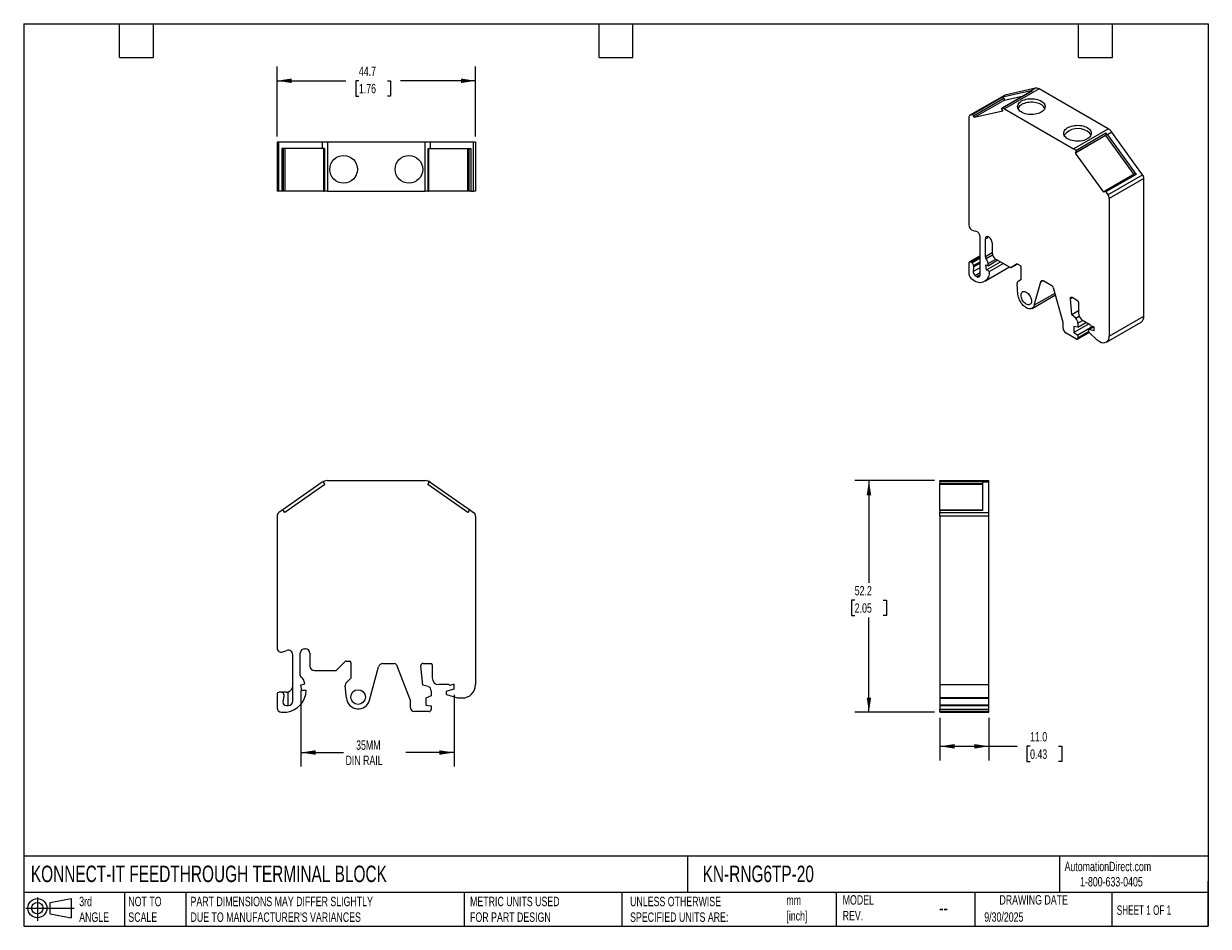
# Model space of a CAD drawing. Header units: millimetres. Extents: x 6 to 273, y 6 to 210.
import ezdxf

# ---------------------------------------------------------------- set-up
doc = ezdxf.new("R2010")
doc.units = ezdxf.units.MM
doc.linetypes.add('SLD-Solid', pattern=[0])
doc.layers.add('DIMENSIONS', color=140, linetype='SLD-Solid', lineweight=25)
doc.layers.add('TEXT', color=140, linetype='SLD-Solid', lineweight=25)
doc.layers.add('SLD-DEFPOINTS', color=7, linetype='Continuous')
doc.styles.add('SLDTEXTSTYLE0', font='TXT', dxfattribs={"width": 0.7})
doc.styles.add('SLDTEXTSTYLE1', font='TXT', dxfattribs={"width": 0.65})
doc.dimstyles.new('SLDDIMSTYLE0', dxfattribs={"dimtxt": 2.158008, "dimasz": 3.302, "dimexe": 0, "dimexo": 0.0625, "dimgap": 0.539502, "dimtad": 0, "dimtih": 1, "dimtoh": 1, "dimdec": 1, "dimrnd": 1e-09, "dimzin": 12, "dimdsep": 46, "dimtxsty": 'SLDTEXTSTYLE0', "dimsah": 1, "dimcen": 0.09, "dimadec": 0, "dimazin": 3, "dimtfac": 1, "dimtdec": 1, "dimtofl": 0, "dimtmove": 0, "dimatfit": 3, "dimfxl": 0, "dimfrac": 2, "dimtolj": 1, "dimtzin": 12, "dimarcsym": 0})
doc.dimstyles.new('SLDDIMSTYLE1', dxfattribs={"dimtxt": 2.158008, "dimasz": 3.302, "dimexe": 0, "dimexo": 0.0625, "dimgap": 0.539502, "dimtad": 0, "dimtih": 1, "dimtoh": 1, "dimdec": 1, "dimrnd": 1e-09, "dimzin": 4, "dimdsep": 46, "dimtxsty": 'SLDTEXTSTYLE0', "dimsah": 1, "dimcen": 0.09, "dimadec": 0, "dimazin": 1, "dimtfac": 1, "dimtdec": 1, "dimtofl": 0, "dimtmove": 0, "dimatfit": 3, "dimfxl": 0, "dimfrac": 2, "dimtolj": 1, "dimtzin": 12, "dimarcsym": 0})

# ---------------------------------------------------------------- blocks, each defined once
blk = doc.blocks.new('Block11')
at = {"color": 7, "linetype": 'SLD-Solid', "lineweight": 18}
for p, q in [((0, 2.88), (10.87, 2.88)), ((2.59, 5.31), (2.59, 0)), ((5.48, 4.17), (10.18, 5.03)), ((5.48, 1.6), (5.48, 4.17)), ((10.18, 5.03), (10.18, 0.73)), ((5.48, 1.6), (10.18, 0.73))]:
    blk.add_line(p, q, dxfattribs=at)
for radius in [2.15, 1.29]:
    blk.add_circle((2.59, 2.88), radius, dxfattribs=at)
blk = doc.blocks.new('Block12')
at = {"layer": 'SLD-DEFPOINTS'}
blk.add_blockref('Block11', (0, 0), dxfattribs=at)
blk = doc.blocks.new('_D')
at = {"layer": 'DIMENSIONS'}
for p, q in [((68.74, 59.47), (68.74, 42.29)), ((103.23, 58.48), (103.23, 42.29)), ((68.74, 45.47), (78.32, 45.47)), ((103.23, 45.47), (92.41, 45.47))]:
    blk.add_line(p, q, dxfattribs=at)
for points in [[(68.74, 45.47), (72.05, 44.96), (72.05, 45.98)], [(103.23, 45.47), (99.92, 45.98), (99.92, 44.96)]]:
    blk.add_solid(points, dxfattribs=at)
at = {"layer": 'DIMENSIONS', "char_height": 2.117, "attachment_point": 1, "style": 'SLDTEXTSTYLE0'}
for s, insert in [('35MM', (81.19, 48.2)), ('DIN RAIL', (78.8, 44.77))]:
    blk.add_mtext(s, dxfattribs=dict(at, insert=insert))
blk = doc.blocks.new('_D_1')
at = {"layer": 'DIMENSIONS'}
for p, q in [((212.64, 53.28), (212.64, 43.69)), ((223.64, 53.28), (223.64, 43.69)), ((212.64, 46.87), (223.64, 46.87)), ((223.64, 46.87), (229.99, 46.87)), ((232.92, 46.87), (232.19, 46.87)), ((232.19, 46.87), (232.19, 43.44)), ((239.33, 46.87), (240.06, 46.87)), ((240.06, 46.87), (240.06, 43.44)), ((232.19, 43.44), (232.92, 43.44)), ((240.06, 43.44), (239.33, 43.44))]:
    blk.add_line(p, q, dxfattribs=at)
for points in [[(212.64, 46.87), (215.95, 46.36), (215.95, 47.38)], [(223.64, 46.87), (220.34, 47.38), (220.34, 46.36)]]:
    blk.add_solid(points, dxfattribs=at)
at = {"layer": 'DIMENSIONS', "char_height": 2.117, "attachment_point": 1, "style": 'SLDTEXTSTYLE0'}
for s, insert in [('11.0', (232.92, 50.08)), ('0.43', (232.92, 46.17))]:
    blk.add_mtext(s, dxfattribs=dict(at, insert=insert))
blk = doc.blocks.new('_D_2')
at = {"layer": 'DIMENSIONS'}
for p, q in [((211.37, 106.7), (193.47, 106.7)), ((196.64, 106.7), (196.64, 83.67)), ((193.44, 79.76), (192.71, 79.76)), ((192.71, 79.76), (192.71, 76.33)), ((199.85, 79.76), (200.57, 79.76)), ((200.57, 79.76), (200.57, 76.33)), ((192.71, 76.33), (193.44, 76.33)), ((196.64, 54.55), (196.64, 75.85)), ((200.57, 76.33), (199.85, 76.33)), ((211.37, 54.55), (193.47, 54.55))]:
    blk.add_line(p, q, dxfattribs=at)
for points in [[(196.64, 106.7), (196.14, 103.4), (197.15, 103.4)], [(196.64, 54.55), (197.15, 57.85), (196.14, 57.85)]]:
    blk.add_solid(points, dxfattribs=at)
at = {"layer": 'DIMENSIONS', "char_height": 2.117, "attachment_point": 1, "style": 'SLDTEXTSTYLE0'}
for s, insert in [('52.2', (193.44, 82.97)), ('2.05', (193.44, 79.06))]:
    blk.add_mtext(s, dxfattribs=dict(at, insert=insert))
blk = doc.blocks.new('_D_3')
at = {"layer": 'DIMENSIONS'}
for p, q in [((63.38, 184.13), (63.38, 199.88)), ((108.08, 184.13), (108.08, 199.88)), ((63.38, 196.7), (78.89, 196.7)), ((81.81, 196.7), (81.09, 196.7)), ((81.09, 196.7), (81.09, 193.27)), ((88.23, 196.7), (88.95, 196.7)), ((88.95, 196.7), (88.95, 193.27)), ((108.08, 196.7), (91.15, 196.7)), ((81.09, 193.27), (81.81, 193.27)), ((88.95, 193.27), (88.23, 193.27))]:
    blk.add_line(p, q, dxfattribs=at)
for points in [[(63.38, 196.7), (66.68, 196.19), (66.68, 197.21)], [(108.08, 196.7), (104.77, 197.21), (104.77, 196.19)]]:
    blk.add_solid(points, dxfattribs=at)
at = {"layer": 'DIMENSIONS', "char_height": 2.117, "attachment_point": 1, "style": 'SLDTEXTSTYLE0'}
for s, insert in [('44.7', (81.81, 199.91)), ('1.76', (81.81, 196))]:
    blk.add_mtext(s, dxfattribs=dict(at, insert=insert))

msp = doc.modelspace()

# ---------------------------------------------------------------- linework, layer by layer
for p, q in [((234.94, 194.87), (227.16, 190.38)), ((234.13, 195.04), (227.22, 193.44)), ((234.13, 195.04), (233.14, 194.47)), ((250.51, 185.88), (234.94, 194.87)), ((227.13, 193.41), (219.35, 188.92)), ((219.44, 188.95), (227.22, 193.44)), ((226.69, 192.98), (219.9, 189.06)), ((220.2, 188.83), (226.99, 192.75)), ((227.16, 192.37), (220.37, 188.45)), ((233.41, 194.46), (226.62, 190.54)), ((233.14, 194.47), (226.69, 192.98)), ((233.49, 194.47), (226.7, 190.55)), ((226.99, 192.75), (227.16, 192.37)), ((227.16, 192.37), (231.47, 193.34)), ((226.76, 189.89), (220.37, 188.45)), ((226.6, 190.24), (226.76, 189.89)), ((227.16, 190.38), (242.73, 181.39)), ((219.14, 188.46), (219.14, 164.27)), ((219.9, 189.06), (219.44, 188.95)), ((220.37, 188.45), (220.2, 188.83)), ((242.73, 181.39), (250.51, 185.88)), ((249.93, 184.35), (243.14, 180.43)), ((243.19, 181.04), (249.98, 184.95)), ((243.29, 180.6), (250.08, 184.52)), ((250.08, 184.52), (249.93, 184.35)), ((249.93, 184.35), (256.27, 175.6)), ((251.32, 185.12), (250.33, 184.54)), ((250.33, 184.54), (256.78, 175.61)), ((258.23, 175.54), (251.32, 185.12)), ((63.38, 182.86), (63.38, 171.86)), ((63.8, 182.86), (63.38, 182.86)), ((63.8, 171.86), (63.8, 182.86)), ((73.57, 182.86), (63.8, 182.86)), ((64.45, 181.46), (64.45, 171.86)), ((73.57, 181.46), (64.45, 181.46)), ((64.87, 171.86), (64.87, 181.46)), ((65.11, 181.46), (65.11, 171.86)), ((73.57, 182.86), (73.57, 181.46)), ((74.72, 182.86), (73.57, 182.86)), ((74.07, 181.46), (73.57, 181.46)), ((73.87, 181.46), (73.87, 171.86)), ((74.07, 181.46), (74.07, 171.86)), ((74.72, 182.86), (74.72, 171.86)), ((96.73, 182.86), (74.72, 182.86)), ((96.73, 171.86), (96.73, 182.86)), ((97.88, 182.86), (96.73, 182.86)), ((97.38, 181.46), (97.88, 181.46)), ((97.38, 171.86), (97.38, 181.46)), ((97.59, 171.86), (97.59, 181.46)), ((97.88, 182.86), (97.88, 181.46)), ((107.65, 182.86), (97.88, 182.86)), ((97.88, 181.46), (107, 181.46)), ((106.34, 171.86), (106.34, 181.46)), ((106.58, 181.46), (106.58, 171.86)), ((107, 181.46), (107, 171.86)), ((107.65, 171.86), (107.65, 182.86)), ((108.08, 182.86), (107.65, 182.86)), ((108.08, 182.86), (108.08, 171.86)), ((243.14, 180.43), (243.29, 180.6)), ((249.52, 171.62), (243.14, 180.43)), ((256.51, 175.74), (249.72, 171.82)), ((256.78, 175.61), (249.99, 171.69)), ((250.45, 171.05), (258.23, 175.54)), ((258.53, 174.7), (250.75, 170.21)), ((258.53, 143.73), (258.53, 174.7)), ((63.8, 171.86), (63.38, 171.86)), ((64.45, 171.86), (63.8, 171.86)), ((64.87, 171.86), (64.45, 171.86)), ((65.11, 171.86), (64.87, 171.86)), ((73.87, 171.86), (65.11, 171.86)), ((73.87, 171.86), (74.07, 171.86)), ((74.72, 171.86), (74.07, 171.86)), ((74.72, 171.86), (96.73, 171.86)), ((97.38, 171.86), (96.73, 171.86)), ((97.38, 171.86), (97.59, 171.86)), ((106.34, 171.86), (97.59, 171.86)), ((106.58, 171.86), (106.34, 171.86)), ((107, 171.86), (106.58, 171.86)), ((107, 171.86), (107.65, 171.86)), ((108.08, 171.86), (107.65, 171.86)), ((249.69, 171.8), (249.52, 171.62)), ((249.99, 171.69), (250.45, 171.05)), ((250.75, 170.21), (250.75, 139.24)), ((220.09, 162.96), (220.7, 162.86)), ((221.65, 153.02), (221.65, 161.54)), ((222.86, 161.14), (223.56, 161.55)), ((222.86, 157.05), (222.86, 161.14)), ((223.56, 161.55), (223.69, 161.48)), ((224.39, 160.25), (224.39, 157.86)), ((224.39, 157.94), (222.86, 157.05)), ((224.48, 157.43), (223.03, 156.6)), ((219.14, 155.69), (219.14, 153.24)), ((221.65, 157.31), (219.25, 155.92)), ((219.5, 155.89), (221.65, 157.14)), ((219.85, 155.69), (219.5, 155.89)), ((221.65, 156.73), (219.85, 155.69)), ((220.2, 154.8), (220.1, 153.73)), ((220.2, 155.08), (221.65, 155.91)), ((220.2, 154.8), (221.65, 155.64)), ((220.2, 155.08), (220.2, 154.8)), ((222.73, 151.55), (228.32, 154.78)), ((222.94, 155.29), (223.57, 155.05)), ((223.1, 154.14), (222.94, 155.29)), ((223.1, 154.14), (226.26, 155.96)), ((223.49, 155.58), (225.21, 156.57)), ((223.57, 155.05), (223.49, 155.58)), ((225.7, 156.29), (223.57, 155.05)), ((226.97, 155.56), (223.81, 153.73)), ((225.1, 156.63), (228.49, 154.68)), ((230.01, 155.46), (228.64, 154.66)), ((228.64, 154.66), (230.01, 155.45)), ((230.16, 155.44), (230.67, 155.14)), ((230.88, 154.77), (230.88, 151.9)), ((220.1, 153.73), (221.65, 154.63)), ((221.65, 153.43), (220.59, 152.81)), ((220.59, 152.81), (220.95, 152.61)), ((220.95, 152.61), (221.65, 153.02)), ((223.81, 153.73), (223.1, 154.14)), ((219.85, 152.02), (220.7, 151.53)), ((230.2, 148.63), (230.01, 150.97)), ((230.88, 151.9), (230.21, 151.51)), ((233.87, 146.15), (235.33, 151.44)), ((235.33, 151.44), (235.82, 151.73)), ((236.01, 151.65), (237.82, 150.6)), ((238.15, 150.15), (240.33, 142.39)), ((233.39, 145.47), (238.62, 148.49)), ((238.52, 148.83), (233.87, 146.15)), ((242.04, 147.71), (242.43, 147.94)), ((242.34, 144.03), (242.04, 147.71)), ((242.39, 147.96), (243.63, 147.25)), ((243.84, 146.88), (243.84, 144.45)), ((243.84, 144.9), (242.34, 144.03)), ((243.2, 143.24), (242.34, 144.03)), ((240.33, 142.39), (240.33, 141.12)), ((246.08, 141.94), (242.81, 140.05)), ((243.7, 141.23), (242.81, 141.37)), ((242.81, 141.37), (242.81, 140.05)), ((243.2, 143.24), (244.01, 143.71)), ((243.7, 142.16), (244.71, 142.75)), ((243.7, 141.23), (245.5, 142.27)), ((243.7, 142.16), (243.7, 141.23)), ((247.06, 141.39), (243.7, 139.45)), ((246.56, 141.66), (244.9, 142.62)), ((247.21, 141.35), (246.09, 140.71)), ((246.72, 141.48), (247.25, 141.34)), ((250.13, 137.87), (257.91, 142.36)), ((250.75, 139.24), (258.53, 143.73)), ((243.35, 138.56), (241.04, 139.89)), ((242.81, 140.05), (243.7, 139.45)), ((243.6, 138.53), (246.2, 140.04)), ((246.1, 140.15), (243.7, 138.76)), ((243.7, 139.45), (243.7, 138.76)), ((246.05, 140.62), (246.05, 140.29)), ((246.15, 140.08), (247.89, 138.45)), ((246.16, 140.71), (247.25, 141.34)), ((247.32, 140.4), (246.16, 140.71)), ((247.25, 141.34), (247.32, 141.3)), ((247.32, 140.4), (247.32, 141.3)), ((247.95, 138.4), (248.63, 138.01)), ((74.72, 106.7), (96.73, 106.7)), ((212.64, 106.7), (223.64, 106.7)), ((212.64, 106.59), (212.64, 106.7)), ((223.64, 106.34), (223.64, 106.7)), ((73.57, 106.34), (64.45, 99.95)), ((74.14, 105.82), (65.11, 99.53)), ((73.92, 106.13), (74.14, 105.82)), ((97.31, 105.82), (97.53, 106.13)), ((106.34, 99.53), (97.31, 105.82)), ((97.88, 106.34), (107, 99.95)), ((212.64, 106.59), (222.24, 106.59)), ((212.64, 106.59), (212.64, 106.13)), ((212.64, 106.13), (222.24, 106.13)), ((212.64, 105.82), (212.64, 106.13)), ((222.24, 105.82), (212.64, 105.82)), ((212.64, 100.01), (212.64, 105.82)), ((222.24, 106.59), (222.24, 106.34)), ((222.24, 106.34), (222.24, 99.95)), ((223.64, 106.34), (222.24, 106.34)), ((223.64, 99.5), (223.64, 106.34)), ((64.45, 99.95), (63.8, 99.5)), ((65.11, 99.53), (64.87, 99.88)), ((106.58, 99.88), (106.34, 99.53)), ((107, 99.95), (107.65, 99.5)), ((222.24, 100.01), (212.64, 100.01)), ((212.64, 99.95), (212.64, 100.01)), ((222.24, 99.95), (212.64, 99.95)), ((212.64, 99.95), (212.64, 99.5)), ((212.64, 99.5), (223.64, 99.5)), ((212.64, 98.68), (212.64, 99.5)), ((223.64, 98.68), (223.64, 99.5)), ((63.38, 98.68), (63.38, 69.06)), ((108.08, 98.68), (108.08, 60.75)), ((212.64, 98.68), (212.64, 60.75)), ((223.64, 98.68), (212.64, 98.68)), ((223.64, 60.75), (223.64, 98.68)), ((64.72, 68.12), (65.58, 68.43)), ((66.93, 57.05), (66.93, 67.49)), ((68.63, 62.84), (68.63, 67.85)), ((69.63, 68.85), (69.8, 68.85)), ((70.8, 67.85), (70.8, 64.92)), ((76.8, 64), (78.74, 65.94)), ((78.95, 66.03), (79.68, 66.03)), ((79.98, 65.73), (79.98, 62.21)), ((84.2, 57.27), (86.26, 64.79)), ((87.23, 65.52), (89.79, 65.52)), ((90.25, 65.2), (93.34, 57.24)), ((96.18, 60.67), (95.75, 64.97)), ((96.25, 65.52), (98.01, 65.52)), ((98.31, 65.22), (98.31, 62.25)), ((69.63, 60.9), (69.53, 61.49)), ((71.8, 63.92), (76.59, 63.92)), ((79.98, 62.21), (79.03, 61.26)), ((64.38, 59.05), (63.88, 59.05)), ((65.43, 59.05), (64.38, 59.05)), ((65.93, 56.05), (65.93, 59.13)), ((68.74, 60.74), (69.63, 60.9)), ((68.97, 59.45), (68.74, 60.74)), ((69.97, 59.45), (68.97, 59.45)), ((79.01, 57.71), (78.74, 60.45)), ((97.39, 60.31), (96.18, 60.67)), ((98.1, 59.34), (98.1, 58.2)), ((102.15, 60.75), (99.81, 60.75)), ((101.43, 59.11), (101.43, 58.72)), ((103.23, 59.75), (101.58, 59.31)), ((102.38, 60.65), (103.13, 60.85)), ((103.13, 60.85), (103.23, 60.85)), ((103.23, 59.75), (103.23, 60.85)), ((212.64, 60.75), (223.64, 60.75)), ((212.64, 60.75), (212.64, 57.75)), ((223.64, 57.75), (223.64, 60.75)), ((63.38, 58.55), (63.38, 55.55)), ((64.88, 58.21), (64.72, 56.82)), ((64.88, 58.55), (64.88, 58.21)), ((65.42, 56.05), (65.93, 56.05)), ((93.34, 57.24), (93.34, 55.68)), ((98.1, 58.2), (96.85, 57.74)), ((96.85, 57.74), (96.85, 56.13)), ((96.85, 56.13), (98.1, 56.02)), ((98.1, 56.02), (98.1, 55.18)), ((101.57, 58.53), (104.03, 57.76)), ((104.12, 57.75), (105.08, 57.75)), ((212.64, 57.75), (223.64, 57.75)), ((223.64, 57.75), (212.64, 57.75)), ((212.64, 57.75), (212.64, 57.75)), ((212.64, 57.75), (212.64, 57.74)), ((212.64, 57.74), (223.64, 57.74)), ((212.64, 57.74), (212.64, 56.13)), ((223.64, 56.13), (212.64, 56.13)), ((212.64, 56.13), (212.64, 56.02)), ((223.64, 56.02), (212.64, 56.02)), ((212.64, 56.02), (212.64, 55.18)), ((223.64, 57.74), (223.64, 57.75)), ((223.64, 56.13), (223.64, 57.74)), ((223.64, 56.02), (223.64, 56.13)), ((223.64, 55.18), (223.64, 56.02)), ((64.38, 54.55), (65.57, 54.55)), ((97.6, 54.68), (94.35, 54.68)), ((223.64, 55.18), (212.64, 55.18)), ((212.64, 54.68), (212.64, 55.18)), ((223.64, 54.68), (212.64, 54.68)), ((212.64, 54.68), (212.64, 54.55)), ((212.64, 54.55), (223.64, 54.55)), ((223.64, 54.68), (223.64, 55.18)), ((223.64, 54.55), (223.64, 54.68))]:
    msp.add_line(p, q)
at = {"flags": 128}
for points in [[(227.22, 193.44), (227.16, 193.42), (227.13, 193.41)], [(235.41, 189.62), (235.11, 189.47), (234.79, 189.34), (234.45, 189.24), (234.08, 189.16), (233.7, 189.12), (233.31, 189.09), (232.92, 189.1), (232.54, 189.14), (232.16, 189.2), (231.81, 189.29), (231.47, 189.4), (231.16, 189.54), (230.89, 189.7), (230.65, 189.88), (230.45, 190.07), (230.3, 190.28), (230.19, 190.49), (230.13, 190.71), (230.12, 190.94), (230.15, 191.16), (230.24, 191.38), (230.37, 191.59), (230.55, 191.79), (230.77, 191.98), (231.02, 192.15), (231.31, 192.3), (231.64, 192.42), (231.98, 192.53), (232.35, 192.6), (232.73, 192.65), (233.12, 192.67), (233.51, 192.67), (233.89, 192.63), (234.26, 192.57), (234.62, 192.48), (234.96, 192.36), (235.26, 192.23), (235.54, 192.07), (235.78, 191.89), (235.98, 191.7), (236.13, 191.49), (236.24, 191.27), (236.3, 191.05), (236.31, 190.83), (236.28, 190.6), (236.19, 190.38), (236.06, 190.17), (235.88, 189.97), (235.66, 189.79), (235.41, 189.62)], [(233.49, 194.47), (233.45, 194.47), (233.41, 194.46)], [(226.6, 190.24), (226.58, 190.3), (226.56, 190.37), (226.56, 190.42), (226.57, 190.47), (226.59, 190.51), (226.62, 190.54), (226.66, 190.55), (226.7, 190.55)], [(236.23, 190.48), (236.13, 190.67), (235.98, 190.88), (235.78, 191.07), (235.54, 191.25), (235.26, 191.41), (234.96, 191.55), (234.62, 191.66), (234.26, 191.75), (233.89, 191.81), (233.51, 191.85), (233.12, 191.86), (232.73, 191.83), (232.35, 191.79), (231.98, 191.71), (231.64, 191.61), (231.31, 191.48), (231.02, 191.33), (230.77, 191.16), (230.55, 190.98), (230.37, 190.78), (230.24, 190.57), (230.2, 190.48)], [(245.8, 186.15), (246.06, 185.98), (246.28, 185.79), (246.45, 185.59), (246.59, 185.38), (246.67, 185.16), (246.71, 184.94), (246.7, 184.71), (246.63, 184.49), (246.53, 184.28), (246.37, 184.07), (246.17, 183.88), (245.93, 183.7), (245.66, 183.54), (245.35, 183.4), (245.02, 183.29), (244.66, 183.2), (244.29, 183.14), (243.9, 183.1), (243.51, 183.09), (243.12, 183.12), (242.74, 183.16), (242.38, 183.24), (242.03, 183.34), (241.71, 183.47), (241.42, 183.62), (241.16, 183.79), (240.94, 183.97), (240.76, 184.17), (240.63, 184.38), (240.55, 184.6), (240.51, 184.83), (240.52, 185.05), (240.58, 185.27), (240.69, 185.49), (240.85, 185.7), (241.05, 185.89), (241.28, 186.07), (241.56, 186.23), (241.87, 186.36), (242.2, 186.48), (242.56, 186.57), (242.93, 186.63), (243.32, 186.66), (243.71, 186.67), (244.09, 186.65), (244.47, 186.6), (244.84, 186.53), (245.19, 186.42), (245.51, 186.3), (245.8, 186.15)], [(256.78, 175.61), (256.74, 175.65), (256.7, 175.69), (256.66, 175.72), (256.62, 175.74), (256.58, 175.75), (256.54, 175.75), (256.51, 175.74), (256.51, 175.74)], [(249.99, 171.69), (249.95, 171.73), (249.91, 171.77), (249.87, 171.8), (249.83, 171.82), (249.79, 171.83), (249.75, 171.83), (249.72, 171.82), (249.69, 171.8)], [(235.33, 151.44), (235.37, 151.54), (235.42, 151.63), (235.49, 151.69), (235.58, 151.73), (235.68, 151.75), (235.78, 151.74), (235.89, 151.7), (236.01, 151.65)], [(233.87, 146.15), (233.78, 145.91), (233.66, 145.71), (233.51, 145.55), (233.33, 145.44), (233.13, 145.37), (232.91, 145.34), (232.67, 145.36), (232.42, 145.43), (232.16, 145.54), (231.9, 145.7), (231.64, 145.89), (231.39, 146.12), (231.16, 146.38), (230.94, 146.67), (230.74, 146.98), (230.57, 147.31), (230.43, 147.64), (230.32, 147.98), (230.24, 148.31), (230.2, 148.63)], [(233.23, 147.09), (233.21, 146.86), (233.16, 146.67), (233.07, 146.5), (232.95, 146.38), (232.81, 146.3), (232.64, 146.26), (232.46, 146.26), (232.26, 146.32), (232.06, 146.41), (231.86, 146.55), (231.66, 146.73), (231.48, 146.93), (231.31, 147.16), (231.17, 147.41), (231.05, 147.67), (230.96, 147.93), (230.91, 148.19), (230.89, 148.43), (230.91, 148.66), (230.96, 148.85), (231.05, 149.02), (231.17, 149.14), (231.31, 149.23), (231.48, 149.26), (231.66, 149.26), (231.86, 149.2), (232.06, 149.11), (232.26, 148.97), (232.46, 148.8), (232.64, 148.59), (232.81, 148.36), (232.95, 148.11), (233.07, 147.85), (233.16, 147.59), (233.21, 147.33), (233.23, 147.09)], [(242.04, 147.71), (242.04, 147.8), (242.05, 147.88), (242.08, 147.94), (242.13, 147.98), (242.18, 148.01), (242.25, 148.01), (242.32, 148), (242.39, 147.96)], [(246.05, 140.62), (246.05, 140.64), (246.06, 140.67), (246.07, 140.68), (246.08, 140.7), (246.1, 140.71), (246.12, 140.72), (246.14, 140.72), (246.16, 140.71)]]:
    msp.add_lwpolyline(points, dxfattribs=at)
for centre, radius in [((78.38, 176.76), 3.1), ((93.08, 176.76), 3.1), ((81.64, 57.97), 1.65)]:
    msp.add_circle(centre, radius)
for centre, radius, start, end in [((234.31, 193.91), 1.14, 56.6986, 99.2317), ((226.68, 192.65), 0.325, 16.852, 87.1752), ((233.32, 193.62), 0.872, 78.9234, 102.2432), ((226.42, 189.14), 1.44, 59.1546, 78.7528), ((219.59, 188.52), 0.456, 109.1554, 188.1294), ((219.89, 188.73), 0.325, 16.852, 87.1752), ((243.68, 181.94), 4, 57.9989, 140.6856), ((244.96, 183.69), 1.84, 25.0903, 62.8036), ((247.79, 182.72), 3.13, 35.6825, 45.6129), ((249.76, 184.67), 0.359, 335.2961, 51.9661), ((249.1, 183.57), 2.71, 34.8517, 58.6072), ((241.54, 179.36), 2.35, 45.3411, 59.4819), ((242.97, 180.75), 0.359, 335.2961, 51.9661), ((257.02, 174.64), 1.51, 2.4439, 36.9213), ((249.24, 170.15), 1.51, 2.4439, 36.9213), ((220.55, 164.29), 1.41, 180.6747, 250.9517), ((220.24, 161.53), 1.41, 0.6747, 70.9517), ((223.29, 161.21), 0.437, 50.7967, 189.214), ((222.86, 160.18), 1.54, 2.6055, 57.3945), ((225.93, 157.93), 1.54, 182.6055, 237.3945), ((219.36, 155.72), 0.218, 50.7967, 189.214), ((219.44, 155.04), 0.768, 2.6056, 57.3945), ((223.62, 157.09), 0.768, 182.6508, 219.9609), ((221.37, 155.23), 2.15, 9.221, 39.3482), ((230.07, 155.31), 0.151, 54.3818, 114.314), ((230.42, 154.75), 0.461, 2.6055, 57.3945), ((220.68, 153.31), 1.54, 182.6055, 237.3945), ((221.15, 153.71), 1.05, 178.6391, 237.7788), ((221.64, 153.49), 2.18, 244.4251, 6.2453), ((221.22, 152.95), 0.437, 230.7967, 9.214), ((228.58, 154.8), 0.151, 234.3818, 294.314), ((230.54, 151.08), 0.543, 127.2794, 191.2769), ((237.4, 149.95), 0.781, 15.1999, 57.1269), ((243.38, 146.86), 0.461, 2.6055, 57.3945), ((246.15, 144.56), 2.31, 182.6055, 237.3945), ((242.13, 142.08), 1.57, 2.9269, 47.3078), ((246.82, 141.74), 0.277, 197.1788, 248.202), ((257.02, 143.59), 1.52, 305.8415, 5.4707), ((241.87, 141.19), 1.54, 182.6055, 237.3945), ((243.48, 138.73), 0.219, 230.7967, 9.214), ((246.37, 140.31), 0.313, 182.924, 227.0752), ((249.46, 139.03), 1.31, 230.7967, 9.214), ((248.13, 138.7), 0.347, 226.5331, 239.5602), ((74.72, 104.7), 2, 90, 108.9281), ((96.73, 104.7), 2, 71.0719, 90), ((74.72, 104.7), 2, 108.9281, 125), ((74.17, 106.31), 0.3, 108.9281, 215), ((97.29, 106.31), 0.3, 325, 71.0719), ((96.73, 104.7), 2, 55, 71.0719), ((64.38, 98.68), 1, 125, 180), ((64.62, 99.71), 0.3, 35, 125), ((106.83, 99.71), 0.3, 55, 145), ((107.08, 98.68), 1, 0, 55), ((64.38, 69.06), 1, 180, 290), ((65.93, 67.49), 1, 360, 110), ((69.63, 67.85), 1, 90, 180), ((69.8, 67.85), 1, 0, 90), ((71.8, 64.92), 1, 180, 270), ((78.95, 65.73), 0.3, 90, 135), ((79.68, 65.73), 0.3, 360, 90), ((87.23, 64.52), 1, 90, 164.6612), ((89.79, 65.02), 0.5, 21.1871, 90), ((96.25, 65.02), 0.506, 90, 185.7627), ((98.01, 65.22), 0.3, 360, 90), ((69.13, 62.84), 0.5, 180, 240.3316), ((68.22, 61.26), 1.32, 10, 60.3317), ((76.59, 64.22), 0.3, 270, 315), ((99.81, 62.25), 1.5, 180, 270), ((63.88, 58.55), 0.5, 90, 180), ((64.38, 58.55), 0.5, 0, 90), ((65.43, 60.55), 1.5, 270, 289.4712), ((64.76, 59.71), 5.22, 278.9843, 357.1823), ((79.73, 60.55), 1, 135, 185.5496), ((97.1, 59.34), 1, 0, 73.1679), ((101.63, 59.11), 0.2, 105.0002, 179.9999), ((101.63, 58.72), 0.2, 180, 252.766), ((102.33, 60.84), 0.2, 207.6112, 285.0004), ((105.08, 60.75), 3, 270, 0), ((65.42, 56.75), 0.7, 173.8, 270), ((65.93, 57.05), 1, 270, 360), ((81.64, 57.97), 2.65, 185.5496, 344.6611), ((104.12, 58.05), 0.3, 252.7662, 270), ((64.38, 55.55), 1, 180, 270), ((94.35, 55.68), 1, 180, 270), ((97.6, 55.18), 0.502, 270, 0)]:
    msp.add_arc(centre, radius, start, end)
msp.add_open_spline([(65.93, 59.13), (66.01, 59.16), (66.09, 59.2), (66.24, 59.29), (66.31, 59.34), (66.51, 59.5), (66.61, 59.62), (66.77, 59.87), (66.83, 60), (66.91, 60.27), (66.93, 60.41), (66.93, 60.55)], degree=3, knots=[0, 0, 0, 0, 0.125, 0.125, 0.25, 0.25, 0.5, 0.5, 0.75, 0.75, 1, 1, 1, 1])
at = {"layer": 'TEXT'}
for p, q in [((6.35, 209.55), (273.05, 209.55)), ((6.35, 209.55), (6.35, 6.35)), ((27.94, 201.93), (27.94, 209.55)), ((35.56, 201.93), (35.56, 209.55)), ((135.89, 201.93), (135.89, 209.55)), ((143.51, 201.93), (143.51, 209.55)), ((243.84, 201.93), (243.84, 209.55)), ((251.46, 201.93), (251.46, 209.55)), ((273.05, 209.55), (273.05, 6.35)), ((27.94, 201.93), (35.56, 201.93)), ((135.89, 201.93), (143.51, 201.93)), ((243.84, 201.93), (251.46, 201.93)), ((273.05, 22.13), (6.35, 22.13)), ((155.76, 22.13), (155.76, 13.97)), ((239.58, 22.13), (239.58, 13.97)), ((273.05, 6.35), (273.05, 16.51)), ((273.05, 13.97), (6.35, 13.97)), ((29.04, 13.97), (29.04, 6.35)), ((42.84, 13.97), (42.84, 6.35)), ((105.48, 13.97), (105.48, 6.35)), ((141, 13.97), (141, 6.35)), ((189.3, 13.97), (189.3, 6.35)), ((220.47, 13.97), (220.47, 6.35)), ((251.35, 13.97), (251.35, 6.35)), ((6.35, 6.35), (273.05, 6.35))]:
    msp.add_line(p, q, dxfattribs=at)

# ---------------------------------------------------------------- block references
at = {"layer": 'SLD-DEFPOINTS'}
msp.add_blockref('Block12', (6.84, 7.55), dxfattribs=at)

# ---------------------------------------------------------------- texts
at = {"layer": 'TEXT'}
for s, insert, char_height, attachment_point, style in [('KONNECT-IT FEEDTHROUGH TERMINAL BLOCK', (7.97, 20.01), 3.7042, 1, 'SLDTEXTSTYLE0'), ('KN-RNG6TP-20', (159.21, 20.01), 3.7042, 1, 'SLDTEXTSTYLE0'), ('AutomationDirect.com', (240.69, 20.88), 2.1167, 1, 'SLDTEXTSTYLE0'), ('1-800-633-0405', (244.19, 17.44), 2.1167, 1, 'SLDTEXTSTYLE0'), ('MODEL ^JREV.', (190.73, 13.36), 2.1167, 1, 'SLDTEXTSTYLE0'), ('DRAWING DATE', (233.73, 13.36), 2.1167, 2, 'SLDTEXTSTYLE0'), ('3rd^JANGLE', (18.85, 13), 2.117, 1, 'SLDTEXTSTYLE0'), ('NOT TO^JSCALE', (29.91, 13), 2.1167, 1, 'SLDTEXTSTYLE0'), ("PART DIMENSIONS MAY DIFFER SLIGHTLY ^JDUE TO MANUFACTURER'S VARIANCES", (43.91, 13), 2.1167, 1, 'SLDTEXTSTYLE0'), ('METRIC UNITS USED ^JFOR PART DESIGN', (106.85, 13), 2.1167, 1, 'SLDTEXTSTYLE0'), ('UNLESS OTHERWISE ^JSPECIFIED UNITS ARE:', (142.87, 13), 2.1167, 1, 'SLDTEXTSTYLE0'), ('mm^J[inch]', (178.06, 13.3), 2.117, 1, 'SLDTEXTSTYLE0'), ('SHEET 1 OF 1', (252.44, 11.05), 2.1167, 1, 'SLDTEXTSTYLE1'), ('--', (212.43, 12.11), 3.175, 1, 'SLDTEXTSTYLE0'), ('9/30/2025', (222.61, 9.5), 2.117, 1, 'SLDTEXTSTYLE0')]:
    msp.add_mtext(s, dxfattribs=dict(at, insert=insert, char_height=char_height, attachment_point=attachment_point, style=style))

# ---------------------------------------------------------------- dimensions: what is measured, and where the dimension line sits
at = {"layer": 'DIMENSIONS'}
for base, p1, p2, angle, dimstyle, picture, middle in [((108.08, 196.7), (63.38, 182.86), (108.08, 182.86), 360, 'SLDDIMSTYLE0', '_D_3', (85.02, 196.7)), ((196.64353, 106.69871), (212.64353, 54.5487), (212.64353, 106.69871), 90, 'SLDDIMSTYLE0', '_D_2', (196.64353, 79.76115)), ((223.64, 46.87), (212.64, 54.55), (223.64, 54.55), 360, 'SLDDIMSTYLE1', '_D_1', (236.12, 46.87))]:
    dim = msp.add_linear_dim(base=base, p1=p1, p2=p2, angle=angle, dimstyle=dimstyle, dxfattribs=at)
    dim.commit()
    dim.dimension.update_dxf_attribs({"geometry": picture, "text_midpoint": middle, "dimtype": 160})
dim = msp.add_linear_dim(base=(68.74, 45.47), p1=(103.23, 59.75), p2=(68.74, 60.74), text='35MM\\PDIN RAIL', dimstyle='SLDDIMSTYLE0', dxfattribs=at)
dim.commit()
dim.dimension.update_dxf_attribs({"geometry": '_D', "text_midpoint": (85.37, 45.47), "dimtype": 160})

doc.saveas('drawing.dxf')
